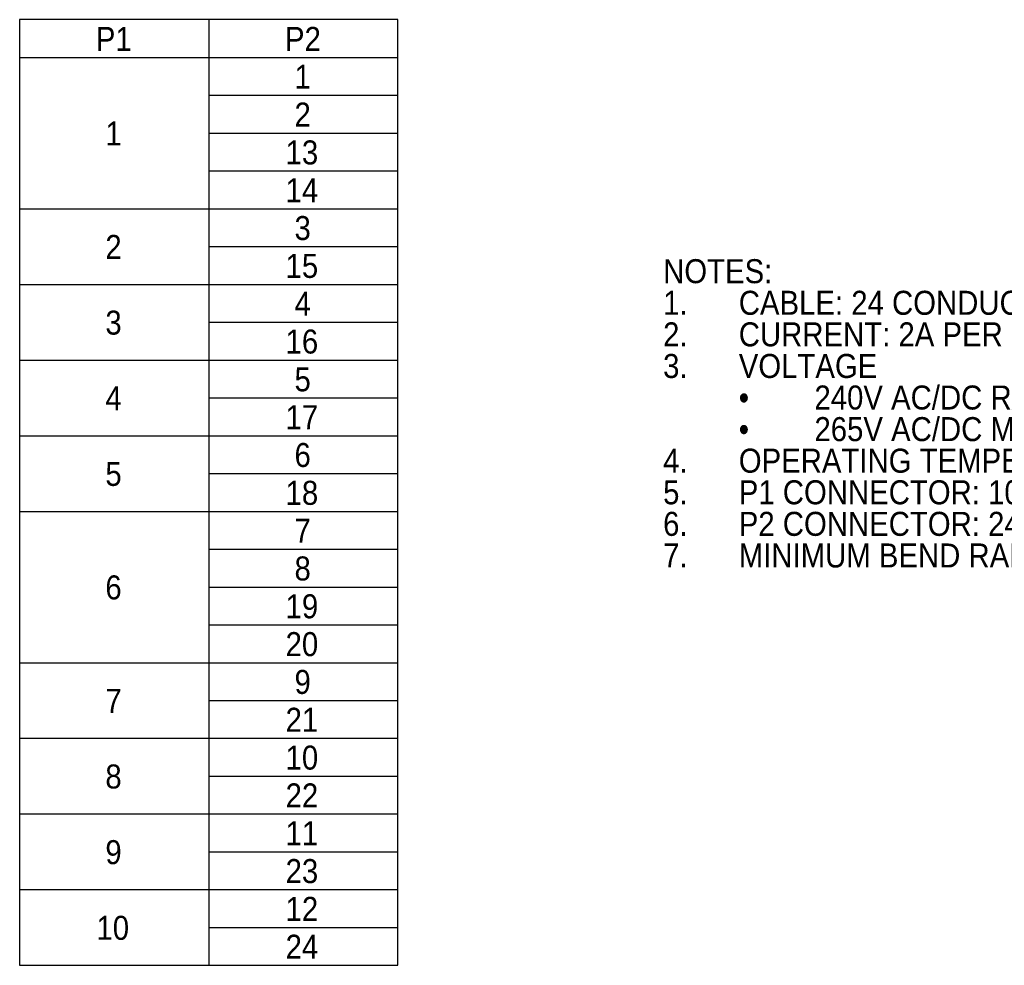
# Model space of a CAD drawing. Header units: millimetres. Extents: x 22 to 427, y 5 to 272.
# Tile 1 of 21: x 35 to 165, y 13 to 138. Entities that reach past the tile are written whole.
import ezdxf

# ---------------------------------------------------------------- set-up
doc = ezdxf.new("R2010")
doc.units = ezdxf.units.MM
doc.layers.add('2-TEXT', color=140, linetype='Continuous')
doc.styles.add('SLDTEXTSTYLE0', font='Gothic.ttf', dxfattribs={"width": 0.913})
doc.styles.add('SLDTEXTSTYLE2', font='Gothic.ttf', dxfattribs={"width": 0.913, "bigfont": 'bigfont'})

# ---------------------------------------------------------------- blocks, each defined once
blk = doc.blocks.new('SW_NOTE_2')
at = {"layer": '2-TEXT', "color": 0, "attachment_point": 1}
for s, insert, char_height, style in [('NOTES:', (0, 4.06), 3.175, 'SLDTEXTSTYLE0'), ('CABLE: 24 CONDUCTOR, 24 AWG, PVC JACKET INSULATION RATING 80°C (176°F), 300V', (10, -0.12), 3.175, 'SLDTEXTSTYLE0'), ('1.', (0, -0.12), 3.175, 'SLDTEXTSTYLE0'), ('2.', (0, -4.29), 3.175, 'SLDTEXTSTYLE0'), ('CURRENT: 2A PER CONDUCTOR, 40A MAXIMUM CABLE CURRENT', (10, -4.29), 3.175, 'SLDTEXTSTYLE0'), ('3.', (0, -8.47), 3.175, 'SLDTEXTSTYLE0'), ('VOLTAGE ', (10, -8.47), 3.175, 'SLDTEXTSTYLE0'), ('240V AC/DC RATED OPERATING VOLTAGE', (20, -12.64), 3.175, 'SLDTEXTSTYLE0'), ('•', (10, -12.64), 3.17, 'SLDTEXTSTYLE2'), ('265V AC/DC MAXIMUM VOLTAGE', (20, -16.82), 3.175, 'SLDTEXTSTYLE0'), ('•', (10, -16.82), 3.17, 'SLDTEXTSTYLE2'), ('OPERATING TEMPERATURE: 0-60°C (32-140°F)', (10, -20.99), 3.175, 'SLDTEXTSTYLE0'), ('4.', (0, -20.99), 3.175, 'SLDTEXTSTYLE0'), ('5.', (0, -25.17), 3.175, 'SLDTEXTSTYLE0'), ('P1 CONNECTOR: 10 POSITION OVERMOLDED TERMINAL BLOCK FOR BRX PLC', (10, -25.17), 3.175, 'SLDTEXTSTYLE0'), ('6.', (0, -29.34), 3.175, 'SLDTEXTSTYLE0'), ('P2 CONNECTOR: 24-PIN RECEPTACLE EQUIVALENT TO MOLEX MICRO-FIT3.0 (PART # 43025-2400)', (10, -29.34), 3.175, 'SLDTEXTSTYLE0'), ('7.', (0, -33.52), 3.175, 'SLDTEXTSTYLE0'), ('MINIMUM BEND RADIUS: 65.6MM [2.58IN]', (10, -33.52), 3.175, 'SLDTEXTSTYLE0')]:
    blk.add_mtext(s, dxfattribs=dict(at, insert=insert, char_height=char_height, style=style))
blk = doc.blocks.new('SW_TABLEANNOTATION_1')
at = {"layer": '2-TEXT', "color": 0}
for p, q in [((0, 0), (0, -125)), ((50, 0), (0, 0)), ((25, 0), (25, -125)), ((50, -125), (50, 0)), ((0, -5), (50, -5)), ((25, -10), (50, -10)), ((25, -15), (50, -15)), ((25, -20), (50, -20)), ((0, -25), (50, -25)), ((25, -30), (50, -30)), ((0, -35), (50, -35)), ((25, -40), (50, -40)), ((0, -45), (50, -45)), ((25, -50), (50, -50)), ((0, -55), (50, -55)), ((25, -60), (50, -60)), ((0, -65), (50, -65)), ((25, -70), (50, -70)), ((25, -75), (50, -75)), ((25, -80), (50, -80)), ((0, -85), (50, -85)), ((25, -90), (50, -90)), ((0, -95), (50, -95)), ((25, -100), (50, -100)), ((0, -105), (50, -105)), ((25, -110), (50, -110)), ((0, -115), (50, -115)), ((25, -120), (50, -120)), ((0, -125), (50, -125))]:
    blk.add_line(p, q, dxfattribs=at)
at = {"layer": '2-TEXT', "color": 0, "attachment_point": 1, "style": 'SLDTEXTSTYLE0'}
for s, insert, char_height in [('P1', (10.07, -0.96), 3.175), ('P2', (35.07, -0.96), 3.175), ('1', (36.33, -5.96), 3.17), ('2', (36.33, -10.96), 3.17), ('1', (11.33, -13.46), 3.17), ('13', (35.15, -15.96), 3.175), ('14', (35.15, -20.96), 3.175), ('3', (36.33, -25.96), 3.17), ('2', (11.33, -28.46), 3.17), ('15', (35.15, -30.96), 3.175), ('4', (36.33, -35.96), 3.17), ('3', (11.33, -38.46), 3.17), ('16', (35.15, -40.96), 3.175), ('5', (36.33, -45.96), 3.17), ('4', (11.33, -48.46), 3.17), ('17', (35.15, -50.96), 3.175), ('6', (36.33, -55.96), 3.17), ('5', (11.33, -58.46), 3.17), ('18', (35.15, -60.96), 3.175), ('7', (36.33, -65.96), 3.17), ('8', (36.33, -70.96), 3.17), ('6', (11.33, -73.46), 3.17), ('19', (35.15, -75.96), 3.175), ('20', (35.15, -80.96), 3.175), ('9', (36.33, -85.96), 3.17), ('7', (11.33, -88.46), 3.17), ('21', (35.15, -90.96), 3.175), ('10', (35.15, -95.96), 3.175), ('8', (11.33, -98.46), 3.17), ('22', (35.15, -100.96), 3.175), ('11', (35.15, -105.96), 3.175), ('9', (11.33, -108.46), 3.17), ('23', (35.15, -110.96), 3.175), ('12', (35.15, -115.96), 3.175), ('10', (10.15, -118.46), 3.175), ('24', (35.15, -120.96), 3.175)]:
    blk.add_mtext(s, dxfattribs=dict(at, insert=insert, char_height=char_height))

msp = doc.modelspace()

# ---------------------------------------------------------------- block references
at = {"layer": '2-TEXT'}
msp.add_blockref('SW_TABLEANNOTATION_1', (34.95, 137.55), dxfattribs=at)
at = {"layer": '2-TEXT', "color": 140}
msp.add_blockref('SW_NOTE_2', (120, 101.83), dxfattribs=at)

doc.saveas('drawing.dxf')
